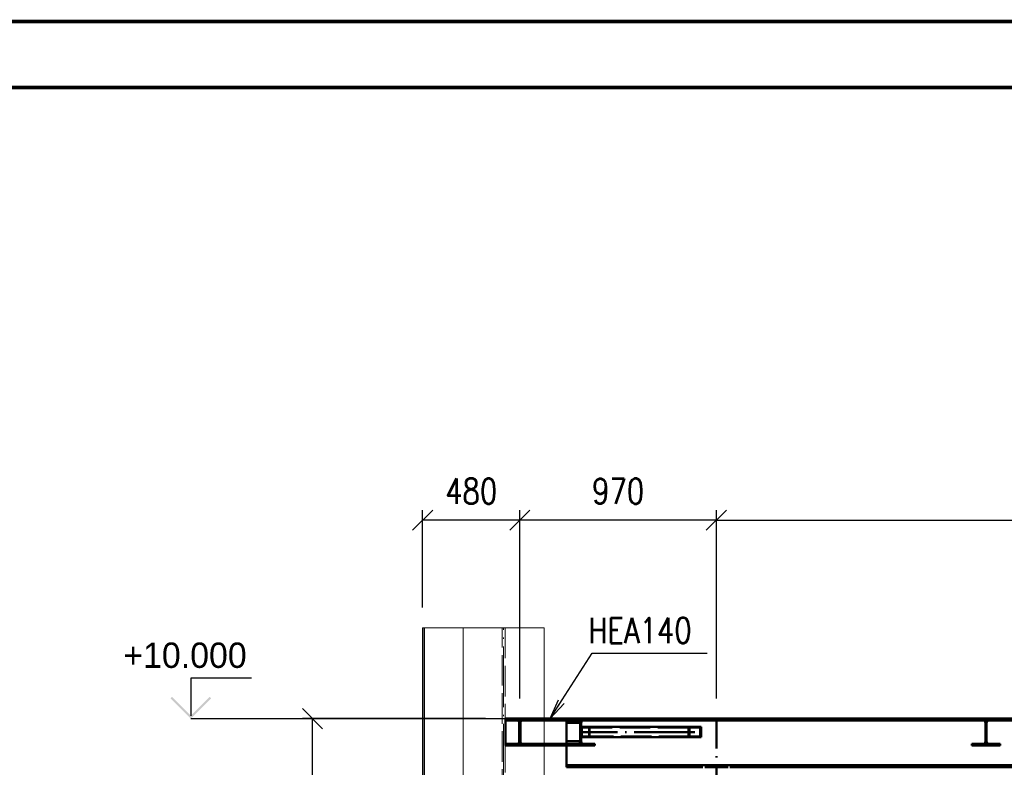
# Paper-space layout 'Layout1' of a CAD drawing. Extents: x -2 to 1033, y -36 to 596.
# Tile 66 of 182: x 407 to 504, y 520 to 594. Entities that reach past the tile are written whole.
import ezdxf
from ezdxf.enums import TextEntityAlignment as Align

# ---------------------------------------------------------------- set-up
doc = ezdxf.new("R2010")
doc.units = 0
doc.linetypes.add('ACAD_ISO02W100', pattern=[15, 12, -3])
doc.linetypes.add('ACAD_ISO04W100', pattern=[30.5, 24, -3, 0.5, -3])
doc.layers.get('0').update_dxf_attribs({"linetype": 'CONTINUOUS'})
doc.layers.get('DEFPOINTS').update_dxf_attribs({"color": 132, "linetype": 'CONTINUOUS'})
doc.layers.add('AS_INS_ON', color=7, linetype='CONTINUOUS')
doc.layers.add('RAMECEK_HP', color=251, linetype='CONTINUOUS')
for name, color, linetype, lineweight in [('SS_1.ET-HALA_TaO-KCE_OPLASTENI', 9, 'CONTINUOUS', 13), ('SS_1.ET-HALA_TaO-SLOUP', 9, 'CONTINUOUS', 13), ('SS_2.ET-HALA_TaO-VESTAVBA_A1÷B2-VAZBA2', 51, 'CONTINUOUS', 50), ('SS_KOTY', 3, 'CONTINUOUS', 25), ('SS_POPIS_PROFILU', 13, 'CONTINUOUS', 25), ('SS_SRAFY', 8, 'CONTINUOUS', 18)]:
    doc.layers.add(name, color=color, linetype=linetype, lineweight=lineweight)
doc.styles.add('ROMANS', font='romans.shx', dxfattribs={"width": 0.8})
doc.styles.add('romans.shx', font='romans.shx', dxfattribs={"height": 5})
doc.linetypes.add('ZIGZAG', pattern='A,0.00254,-5.08,[131,ltypeshp.shx,S=5.08,R=0,X=-5.08,Y=0],-10.16,[131,ltypeshp.shx,S=5.08,R=180,X=5.08,Y=0],-5.08', length=20.32254)
doc.dimstyles.new('A-1_(2.5)_50AS', dxfattribs={"dimtxt": 2.5, "dimasz": 2, "dimexe": 1, "dimexo": 2, "dimgap": 0, "dimtad": 0, "dimdec": 1, "dimlfac": 50, "dimrnd": 1, "dimtxsty": 'ROMANS', "dimblk1": 'OBLIQUE', "dimblk2": 'OBLIQUE', "dimsah": 1, "dimcen": 2, "dimclrd": 256, "dimclre": 256, "dimclrt": 256, "dimadec": 1, "dimazin": 2, "dimtfac": 0.714286, "dimtdec": 1, "dimtmove": 0, "dimatfit": 3, "dimldrblk": 'OPEN', "dimfxl": 1, "dimtvp": 1.142857, "dimtfill": 1, "dimtolj": 1, "dimlwd": -1, "dimlwe": -1, "dimarcsym": 0})
pattern_1 = [(45, (501.67039, 325.26042), (-0.04490128, 0.04490128), [])]

# ---------------------------------------------------------------- blocks, each defined once
blk = doc.blocks.new('*U6')
at = {"layer": 'RAMECEK_HP', "lineweight": 35, "const_width": 0.35}
for points in [[(0, 594), (0, 0), (841, 0), (841, 594)], [(6.5, 587.5), (6.5, 6.5), (834.5, 6.5), (834.5, 587.5)]]:
    blk.add_lwpolyline(points, close=True, dxfattribs=at)
at = {"layer": 'DEFPOINTS', "style": 'ROMANS', "width": 0.8}
blk.add_attdef('TISK', text='', height=10, dxfattribs=at).set_placement((841, -33), align=Align.RIGHT)
blk = doc.blocks.new('_Oblique')
at = {"color": 0, "linetype": 'ByBlock', "lineweight": -2}
blk.add_line((-0.5, -0.5), (0.5, 0.5), dxfattribs=at)
blk = doc.blocks.new('*D100')
at = {"layer": 'DEFPOINTS', "color": 0, "transparency": 16777216}
for p in [(435.809, 525.26), (454.87, 525.26, -4570.4), (461.67, 446.06, -4586.4)]:
    blk.add_point(p, dxfattribs=at)
at = {"layer": 'SS_KOTY', "transparency": 16777216}
for p, q in [((452.87, 525.26), (434.809, 525.26)), ((435.809, 446.06), (435.809, 525.26)), ((459.67, 446.06), (434.809, 446.06))]:
    blk.add_line(p, q, dxfattribs=at)
at = {"layer": 'SS_KOTY', "transparency": 16777216, "xscale": 2, "yscale": 2, "zscale": 2}
for p, rotation in [((435.809, 525.26), 90), ((435.809, 446.06), 270)]:
    blk.add_blockref('_Oblique', p, dxfattribs=dict(at, rotation=rotation))
at = {"layer": 'SS_KOTY', "transparency": 16777216, "insert": (432.952, 485.66), "char_height": 2.5, "attachment_point": 5, "rotation": 90, "style": 'ROMANS', "bg_fill": 3, "box_fill_scale": 1.1, "bg_fill_color": 256, "bg_fill_true_color": 13158600, "bg_fill_transparency": 0}
blk.add_mtext('\\A1;3960', dxfattribs=at)
blk = doc.blocks.new('_OPEN')
at = {"color": 0, "linetype": 'ByBlock'}
for p, q in [((-1, 0.167), (0, 0)), ((0, 0), (-1, -0.167)), ((0, 0), (-1, 0))]:
    blk.add_line(p, q, dxfattribs=at)
blk = doc.blocks.new('*D101')
at = {"layer": 'DEFPOINTS', "color": 0, "transparency": 16777216}
for p in [(456.27, 544.83), (456.27, 525.26, -4570.4), (475.67, 525.26, -4586.4)]:
    blk.add_point(p, dxfattribs=at)
at = {"layer": 'SS_KOTY', "transparency": 16777216}
for p, q in [((456.27, 527.26), (456.27, 545.83)), ((475.67, 527.26), (475.67, 545.83)), ((475.67, 544.83), (456.27, 544.83))]:
    blk.add_line(p, q, dxfattribs=at)
at = {"layer": 'SS_KOTY', "transparency": 16777216, "xscale": 2, "yscale": 2, "zscale": 2, "rotation": 180}
blk.add_blockref('_Oblique', (456.27, 544.83), dxfattribs=at)
at = {"layer": 'SS_KOTY', "transparency": 16777216, "xscale": 2, "yscale": 2, "zscale": 2}
blk.add_blockref('_Oblique', (475.67, 544.83), dxfattribs=at)
at = {"layer": 'SS_KOTY', "transparency": 16777216, "insert": (465.97, 547.687), "char_height": 2.5, "attachment_point": 5, "style": 'ROMANS', "bg_fill": 3, "box_fill_scale": 1.1, "bg_fill_color": 256, "bg_fill_true_color": 13158600, "bg_fill_transparency": 0}
blk.add_mtext('\\A1;970', dxfattribs=at)
blk = doc.blocks.new('*D102')
at = {"layer": 'DEFPOINTS', "color": 0, "transparency": 16777216}
for p in [(446.67, 544.83), (446.67, 534.205, -4593), (456.27, 525.26, -4570.4)]:
    blk.add_point(p, dxfattribs=at)
at = {"layer": 'SS_KOTY', "transparency": 16777216}
for p, q in [((446.67, 536.205), (446.67, 545.83)), ((456.27, 527.26), (456.27, 545.83)), ((456.27, 544.83), (446.67, 544.83))]:
    blk.add_line(p, q, dxfattribs=at)
at = {"layer": 'SS_KOTY', "transparency": 16777216, "xscale": 2, "yscale": 2, "zscale": 2, "rotation": 180}
blk.add_blockref('_Oblique', (446.67, 544.83), dxfattribs=at)
at = {"layer": 'SS_KOTY', "transparency": 16777216, "xscale": 2, "yscale": 2, "zscale": 2}
blk.add_blockref('_Oblique', (456.27, 544.83), dxfattribs=at)
at = {"layer": 'SS_KOTY', "transparency": 16777216, "insert": (451.47, 547.687), "char_height": 2.5, "attachment_point": 5, "style": 'ROMANS', "bg_fill": 3, "box_fill_scale": 1.1, "bg_fill_color": 256, "bg_fill_true_color": 13158600, "bg_fill_transparency": 0}
blk.add_mtext('\\A1;480', dxfattribs=at)
blk = doc.blocks.new('*D103')
at = {"layer": 'DEFPOINTS', "color": 0, "transparency": 16777216}
for p in [(593.67, 544.83), (475.67, 525.26, -4586.4), (593.67, 525.26, -4586.4)]:
    blk.add_point(p, dxfattribs=at)
at = {"layer": 'SS_KOTY', "transparency": 16777216}
for p, q in [((475.67, 527.26), (475.67, 545.83)), ((593.67, 527.26), (593.67, 545.83)), ((475.67, 544.83), (593.67, 544.83))]:
    blk.add_line(p, q, dxfattribs=at)
at = {"layer": 'SS_KOTY', "transparency": 16777216, "xscale": 2, "yscale": 2, "zscale": 2, "rotation": 180}
blk.add_blockref('_Oblique', (475.67, 544.83), dxfattribs=at)
at = {"layer": 'SS_KOTY', "transparency": 16777216, "xscale": 2, "yscale": 2, "zscale": 2}
blk.add_blockref('_Oblique', (593.67, 544.83), dxfattribs=at)
at = {"layer": 'SS_KOTY', "transparency": 16777216, "insert": (534.67, 547.687), "char_height": 2.5, "attachment_point": 5, "style": 'ROMANS', "bg_fill": 3, "box_fill_scale": 1.1, "bg_fill_color": 256, "bg_fill_true_color": 13158600, "bg_fill_transparency": 0}
blk.add_mtext('\\A1;5900', dxfattribs=at)

psp = doc.layouts.get("Layout1")

# ---------------------------------------------------------------- hatches: boundary and pattern name
at = {"layer": 'AS_INS_ON'}
psp.add_hatch(color=3, dxfattribs=at).paths.add_polyline_path([(421.9505, 527.4018), (421.8091, 527.2604), (423.8091, 525.2604), (425.8091, 527.2604), (425.6677, 527.4018), (423.8091, 525.5433)])

# ---------------------------------------------------------------- linework, layer by layer
at = {"layer": 'AS_INS_ON', "color": 3}
for p, q in [((429.8091, 529.2604, -4570.4), (423.8091, 529.2604, -4570.4)), ((423.8091, 529.2604, -4570.4), (423.8091, 525.5433, -4570.4))]:
    psp.add_line(p, q, dxfattribs=at)
at = {"layer": 'SS_2.ET-HALA_TaO-VESTAVBA_A1÷B2-VAZBA2', "color": 3, "linetype": 'ACAD_ISO02W100', "ltscale": 0.25}
for p, q in [((462.3254, 524.7604), (462.2154, 524.7604)), ((462.3254, 524.6604), (462.2154, 524.6604)), ((502.3254, 524.7604), (502.2154, 524.7604)), ((502.3254, 524.6604), (502.2154, 524.6604)), ((462.3745, 524.3804), (472.9998, 524.3804)), ((462.3745, 524.3804), (462.3745, 523.5004)), ((463.0939, 524.3804), (463.0939, 523.5004)), ((463.143, 524.4404), (463.143, 523.4404)), ((472.9998, 523.5004), (462.3745, 523.5004))]:
    psp.add_line(p, q, dxfattribs=at)
at = {"layer": 'SS_2.ET-HALA_TaO-VESTAVBA_A1÷B2-VAZBA2', "color": 7, "linetype": 'ACAD_ISO04W100', "ltscale": 0.25}
psp.add_line((473.538, 523.9404), (462.2704, 523.9404), dxfattribs=at)
at = {"layer": 'SS_2.ET-HALA_TaO-VESTAVBA_A1÷B2-VAZBA2', "color": 1, "linetype": 'Continuous', "ltscale": 0.25}
for p, q in [((462.3254, 524.4404), (472.9265, 524.4404)), ((472.9265, 524.4404), (474.1495, 524.4404)), ((472.9265, 523.4404), (472.9265, 524.4404)), ((472.9998, 524.3804), (474.0761, 524.3804)), ((472.9998, 523.5004), (472.9998, 524.3804)), ((474.0761, 523.5004), (474.0761, 524.3804)), ((474.1495, 523.4404), (474.1495, 524.4404)), ((472.9265, 523.4404), (462.3254, 523.4404)), ((463.6704, 522.7704), (462.5654, 522.7704)), ((463.6704, 522.6004), (463.6704, 522.7704)), ((474.1495, 523.4404), (472.9265, 523.4404)), ((474.0761, 523.5004), (472.9998, 523.5004)), ((501.9754, 522.7704), (500.8704, 522.7704)), ((500.8704, 522.7704), (500.8704, 522.6004)), ((503.6704, 522.7704), (502.5654, 522.7704)), ((503.6704, 522.6004), (503.6704, 522.7704)), ((500.8704, 522.6004), (503.6704, 522.6004)), ((474.5104, 520.4604), (476.8304, 520.4604)), ((477.0004, 520.4604), (592.3404, 520.4604))]:
    psp.add_line(p, q, dxfattribs=at)
at = {"layer": 'SS_2.ET-HALA_TaO-VESTAVBA_A1÷B2-VAZBA2', "color": 1, "linetype": 'Continuous', "ltscale": 0.25, "extrusion": (7.57912e-14, 3.1455e-14, -1)}
psp.add_arc((-462.5654, 523.0104), 0.24, 270, 0, dxfattribs=at)
at = {"layer": 'SS_2.ET-HALA_TaO-VESTAVBA_A1÷B2-VAZBA2', "color": 1, "linetype": 'Continuous', "ltscale": 0.25, "extrusion": (-3.7494e-33, 6.12323e-17, -1)}
for centre, start, end in [((-501.9754, 523.0104), 180, 270), ((-502.5654, 523.0104), 270, 0)]:
    psp.add_arc(centre, 0.24, start, end, dxfattribs=at)

# ---------------------------------------------------------------- block references
at = {"layer": 'RAMECEK_HP'}
psp.add_blockref('*U6', (0, 0), dxfattribs=at)

# ---------------------------------------------------------------- texts
at = {"layer": 'AS_INS_ON', "color": 3}
psp.add_text('+10.000', height=2.5, dxfattribs=at).set_placement((417.1422, 530.2604))

# ---------------------------------------------------------------- next in the draw order: dimensions: what is measured, and where the dimension line sits
at = {"layer": 'SS_KOTY'}
dim = psp.add_linear_dim(base=(435.8091, 525.2604), p1=(461.6704, 446.0604, -4586.4), p2=(454.8704, 525.2604, -4570.4), angle=90, dimstyle='A-1_(2.5)_50AS', override={"dimtmove": 1}, dxfattribs=at)
dim.commit()
dim.dimension.update_dxf_attribs({"geometry": '*D100', "text_midpoint": (432.952, 485.6604)})

# ---------------------------------------------------------------- next in the draw order: linework, layer by layer
at = {"layer": 'SS_1.ET-HALA_TaO-SLOUP', "color": 5, "linetype": 'Continuous', "ltscale": 0.25}
psp.add_line((458.6704, 522.6004), (458.6704, 424.4604), dxfattribs=at)
at = {"layer": 'SS_2.ET-HALA_TaO-VESTAVBA_A1÷B2-VAZBA2', "color": 1, "linetype": 'Continuous', "ltscale": 0.25}
for p, q in [((455.9754, 522.7704), (454.8704, 522.7704)), ((454.8704, 522.7704), (454.8704, 522.6004)), ((457.6704, 522.7704), (456.5654, 522.7704)), ((457.6704, 522.6004), (457.6704, 522.7704)), ((460.8704, 522.7704), (457.6704, 522.7704)), ((460.8704, 522.9304), (460.8704, 522.7704)), ((461.9754, 522.7704), (460.8704, 522.7704)), ((460.8704, 522.7704), (460.8704, 522.6004)), ((460.9704, 523.0304), (462.2154, 523.0304)), ((454.8704, 522.6004), (457.6704, 522.6004)), ((457.6704, 522.6004), (460.8704, 522.6004)), ((460.8704, 522.6004), (460.8704, 520.4604)), ((460.8704, 522.6004), (463.6704, 522.6004)), ((592.3404, 520.6564), (460.8704, 520.6564)), ((460.8704, 520.4604), (474.3404, 520.4604))]:
    psp.add_line(p, q, dxfattribs=at)
at = {"layer": 'SS_2.ET-HALA_TaO-VESTAVBA_A1÷B2-VAZBA2', "color": 3, "linetype": 'ACAD_ISO02W100', "ltscale": 0.25}
for p, q in [((456.5654, 522.7704), (455.9754, 522.7704)), ((456.2017, 522.9304), (456.2115, 523.0011)), ((456.2017, 522.9304), (456.3391, 522.9304)), ((456.2115, 523.0011), (456.2154, 523.0104)), ((456.2154, 523.0304), (456.3254, 523.0304)), ((456.3254, 523.0104), (456.3292, 523.0011)), ((456.3292, 523.0011), (456.3391, 522.9304))]:
    psp.add_line(p, q, dxfattribs=at)
at = {"layer": 'SS_2.ET-HALA_TaO-VESTAVBA_A1÷B2-VAZBA2', "color": 1, "linetype": 'Continuous', "ltscale": 0.25, "extrusion": (-3.13938e-14, 7.58525e-14, -1)}
for centre in [(-455.9754, 523.0104), (-461.9754, 523.0104)]:
    psp.add_arc(centre, 0.24, 180, 270, dxfattribs=at)
at = {"layer": 'SS_2.ET-HALA_TaO-VESTAVBA_A1÷B2-VAZBA2', "color": 1, "linetype": 'Continuous', "ltscale": 0.25, "extrusion": (7.57912e-14, 3.1455e-14, -1)}
psp.add_arc((-456.5654, 523.0104), 0.24, 270, 0, dxfattribs=at)
at = {"layer": 'SS_2.ET-HALA_TaO-VESTAVBA_A1÷B2-VAZBA2', "color": 1, "linetype": 'Continuous', "ltscale": 0.25, "extrusion": (-1.81899e-13, 7.54062e-14, -1)}
psp.add_arc((-460.9704, 522.9304), 0.1, 0, 90, dxfattribs=at)

# ---------------------------------------------------------------- next in the draw order: dimensions: what is measured, and where the dimension line sits
at = {"layer": 'SS_KOTY'}
dim = psp.add_linear_dim(base=(456.2704, 544.83), p1=(475.6704, 525.2604, -4586.4), p2=(456.2704, 525.2604, -4570.4), dimstyle='A-1_(2.5)_50AS', dxfattribs=at)
dim.commit()
dim.dimension.update_dxf_attribs({"geometry": '*D101', "text_midpoint": (465.9704, 547.6872)})

# ---------------------------------------------------------------- next in the draw order: hatches: boundary and pattern name
at = {"layer": 'SS_SRAFY'}
h = psp.add_hatch(dxfattribs=at)
h.set_pattern_fill('ANSI31', color=5, scale=0.02, style=0)
h.set_pattern_definition(pattern_1)
h.paths.add_polyline_path([(462.2154, 524.8504), (462.2154, 523.0104, -0.4142136), (461.9754, 522.7704), (460.8704, 522.7704), (460.8704, 522.6004), (463.6704, 522.6004), (463.6704, 522.7704), (462.5654, 522.7704, -0.4142136), (462.3254, 523.0104), (462.3254, 524.8504, -0.4142136), (462.5654, 525.0904), (463.6704, 525.0904), (463.6704, 525.2604), (460.8704, 525.2604), (460.8704, 525.0904), (461.9754, 525.0904, -0.4142136)], flags=0)

# ---------------------------------------------------------------- next in the draw order: linework, layer by layer
at = {"layer": 'SS_1.ET-HALA_TaO-SLOUP', "color": 5, "linetype": 'Continuous', "ltscale": 0.25}
psp.add_line((458.6704, 534.2051), (458.6704, 525.2604), dxfattribs=at)
at = {"layer": 'SS_1.ET-HALA_TaO-SLOUP', "color": 9, "linetype": 'ACAD_ISO02W100', "ltscale": 0.25}
psp.add_line((458.6704, 525.2604), (458.6704, 522.6004), dxfattribs=at)
at = {"layer": 'SS_2.ET-HALA_TaO-VESTAVBA_A1÷B2-VAZBA2', "color": 1, "linetype": 'Continuous', "ltscale": 0.25}
for p, q in [((463.6704, 525.2604), (460.8704, 525.2604)), ((460.8704, 525.2604), (460.8704, 525.0904)), ((461.9754, 525.0904), (460.8704, 525.0904)), ((460.8704, 525.0904), (460.8704, 524.9304)), ((462.0382, 525.0644), (460.8704, 525.0644)), ((462.2154, 524.8304), (460.9704, 524.8304)), ((462.2154, 524.8504), (462.2154, 523.0104)), ((462.3254, 523.0104), (462.3254, 524.8504)), ((463.6704, 525.0904), (462.5654, 525.0904)), ((463.6704, 525.0904), (463.6704, 525.2604))]:
    psp.add_line(p, q, dxfattribs=at)
at = {"layer": 'SS_2.ET-HALA_TaO-VESTAVBA_A1÷B2-VAZBA2', "color": 3, "linetype": 'ACAD_ISO02W100', "ltscale": 0.25}
for p, q in [((460.8704, 524.9304), (460.8704, 522.9304)), ((462.5026, 525.0644), (462.0382, 525.0644))]:
    psp.add_line(p, q, dxfattribs=at)
at = {"layer": 'SS_2.ET-HALA_TaO-VESTAVBA_A1÷B2-VAZBA2', "color": 1, "linetype": 'Continuous', "ltscale": 0.25, "extrusion": (-1.81899e-13, -7.52838e-14, -1)}
psp.add_arc((-460.9704, 524.9304), 0.1, 270, 0, dxfattribs=at)
at = {"layer": 'SS_2.ET-HALA_TaO-VESTAVBA_A1÷B2-VAZBA2', "color": 1, "linetype": 'Continuous', "ltscale": 0.25, "extrusion": (3.13938e-14, 7.58525e-14, -1)}
psp.add_arc((-461.9754, 524.8504), 0.24, 90, 180, dxfattribs=at)
at = {"layer": 'SS_2.ET-HALA_TaO-VESTAVBA_A1÷B2-VAZBA2', "color": 1, "linetype": 'Continuous', "ltscale": 0.25, "extrusion": (-7.57912e-14, 3.1455e-14, -1)}
psp.add_arc((-462.5654, 524.8504), 0.24, 0, 90, dxfattribs=at)
at = {"layer": 'SS_POPIS_PROFILU', "color": 0, "linetype": 'ByBlock'}
for p, q in [((459.2704, 525.2604), (460.0688, 527.1242)), ((459.2704, 525.2604), (460.3494, 526.9444)), ((460.6301, 526.7645), (459.2704, 525.2604))]:
    psp.add_line(p, q, dxfattribs=at)

# ---------------------------------------------------------------- next in the draw order: texts
at = {"layer": 'SS_POPIS_PROFILU', "color": 13, "style": 'romans.shx', "width": 0.8}
psp.add_text('HEA140', height=2.5, dxfattribs=at).set_placement((463.0281, 532.7132))

# ---------------------------------------------------------------- next in the draw order: dimensions: what is measured, and where the dimension line sits
at = {"layer": 'SS_KOTY'}
for base, p1, p2, picture, middle in [((446.6704, 544.83), (456.2704, 525.2604, -4570.4), (446.6704, 534.2051, -4593), '*D102', (451.4704, 547.6872)), ((593.6704, 544.83), (475.6704, 525.2604, -4586.4), (593.6704, 525.2604, -4586.4), '*D103', (534.6704, 547.6872))]:
    dim = psp.add_linear_dim(base=base, p1=p1, p2=p2, dimstyle='A-1_(2.5)_50AS', override={"dimtmove": 1}, dxfattribs=at)
    dim.commit()
    dim.dimension.update_dxf_attribs({"geometry": picture, "text_midpoint": middle})

# ---------------------------------------------------------------- next in the draw order: hatches: boundary and pattern name
at = {"layer": 'SS_SRAFY'}
h = psp.add_hatch(dxfattribs=at)
h.set_pattern_fill('ANSI31', color=5, scale=0.02, style=0)
h.set_pattern_definition(pattern_1)
h.paths.add_polyline_path([(454.8704, 522.6004), (457.6704, 522.6004), (457.6704, 522.7704), (456.5654, 522.7704, -0.4142136), (456.3254, 523.0104), (456.3254, 524.8504, -0.4142136), (456.5654, 525.0904), (457.6704, 525.0904), (457.6704, 525.2604), (454.8704, 525.2604), (454.8704, 525.0904), (455.9754, 525.0904, -0.4142136), (456.2154, 524.8504), (456.2154, 523.0104, -0.4142136), (455.9754, 522.7704), (454.8704, 522.7704)], flags=0)
h = psp.add_hatch(dxfattribs=at)
h.set_pattern_fill('ANSI31', color=5, scale=0.02, style=0)
h.set_pattern_definition(pattern_1)
h.paths.add_polyline_path([(502.5654, 525.0904), (503.6704, 525.0904), (503.6704, 525.2604), (500.8704, 525.2604), (500.8704, 525.0904), (501.9754, 525.0904, -0.4142136), (502.2154, 524.8504), (502.2154, 523.0104, -0.4142136), (501.9754, 522.7704), (500.8704, 522.7704), (500.8704, 522.6004), (503.6704, 522.6004), (503.6704, 522.7704), (502.5654, 522.7704, -0.4142136), (502.3254, 523.0104), (502.3254, 524.8504, -0.4142136)], flags=0)

# ---------------------------------------------------------------- next in the draw order: linework, layer by layer
at = {"layer": 'AS_INS_ON', "color": 3}
psp.add_line((423.8091, 525.2604), (454.8568, 525.2604), dxfattribs=at)
at = {"layer": 'SS_1.ET-HALA_TaO-KCE_OPLASTENI', "color": 9, "linetype": 'ZIGZAG', "ltscale": 0.25}
psp.add_line((450.6704, 534.2051), (446.6704, 534.2051), dxfattribs=at)
at = {"layer": 'SS_1.ET-HALA_TaO-KCE_OPLASTENI', "color": 5, "linetype": 'Continuous', "ltscale": 0.25}
for p, q in [((446.6704, 534.2051), (446.6704, 398.8604)), ((446.7904, 534.2051), (446.7904, 398.8604)), ((446.8704, 534.2051), (446.8704, 398.8604))]:
    psp.add_line(p, q, dxfattribs=at)
at = {"layer": 'SS_1.ET-HALA_TaO-KCE_OPLASTENI', "color": 9, "linetype": 'ACAD_ISO04W100', "ltscale": 0.25}
psp.add_line((446.6704, 534.2051), (446.6704, 325.2604), dxfattribs=at)
at = {"layer": 'SS_1.ET-HALA_TaO-SLOUP', "color": 9, "linetype": 'ZIGZAG', "ltscale": 0.25}
psp.add_line((458.6704, 534.2051), (450.6704, 534.2051), dxfattribs=at)
at = {"layer": 'SS_1.ET-HALA_TaO-SLOUP', "color": 5, "linetype": 'Continuous', "ltscale": 0.25}
psp.add_line((450.6704, 534.2051), (450.6704, 424.4604), dxfattribs=at)
at = {"layer": 'SS_1.ET-HALA_TaO-SLOUP', "color": 9, "linetype": 'ACAD_ISO02W100', "ltscale": 0.25}
for p, q in [((454.5204, 307.2604), (454.5204, 534.2051)), ((454.8204, 534.2051), (454.8204, 307.2604))]:
    psp.add_line(p, q, dxfattribs=at)
at = {"layer": 'SS_1.ET-HALA_TaO-SLOUP', "color": 9, "linetype": 'ACAD_ISO04W100', "ltscale": 0.25}
psp.add_line((454.6704, 305.2604), (454.6704, 534.2051), dxfattribs=at)
at = {"layer": 'SS_2.ET-HALA_TaO-VESTAVBA_A1÷B2-VAZBA2', "color": 1, "linetype": 'Continuous', "ltscale": 0.25}
for p, q in [((457.6704, 525.2604), (454.8704, 525.2604)), ((454.8704, 525.2604), (454.8704, 525.0904)), ((455.9754, 525.0904), (454.8704, 525.0904)), ((454.8704, 525.0904), (454.8704, 522.7704)), ((456.2154, 524.8504), (456.2154, 523.0104)), ((456.3254, 523.0104), (456.3254, 524.8504)), ((457.6704, 525.0904), (456.5654, 525.0904)), ((457.6704, 525.0904), (457.6704, 525.2604)), ((460.8704, 525.2604), (457.6704, 525.2604)), ((460.8704, 525.0904), (457.6704, 525.0904)), ((502.0382, 525.0644), (462.5026, 525.0644)), ((500.8704, 525.2604), (463.6704, 525.2604)), ((503.6704, 525.2604), (500.8704, 525.2604)), ((500.8704, 525.2604), (500.8704, 525.0904)), ((501.9754, 525.0904), (500.8704, 525.0904)), ((502.2154, 524.8504), (502.2154, 523.0104)), ((502.3254, 523.0104), (502.3254, 524.8504)), ((548.0382, 525.0644), (502.5026, 525.0644)), ((503.6704, 525.0904), (502.5654, 525.0904)), ((546.8704, 525.2604), (503.6704, 525.2604)), ((503.6704, 525.0904), (503.6704, 525.2604))]:
    psp.add_line(p, q, dxfattribs=at)
at = {"layer": 'SS_2.ET-HALA_TaO-VESTAVBA_A1÷B2-VAZBA2', "color": 7, "linetype": 'ACAD_ISO04W100', "ltscale": 0.25}
for p, q in [((462.2704, 525.2604), (454.8704, 525.2604)), ((593.6704, 525.2604), (460.8704, 525.2604)), ((475.6704, 446.0604), (475.6704, 525.2604))]:
    psp.add_line(p, q, dxfattribs=at)
at = {"layer": 'SS_2.ET-HALA_TaO-VESTAVBA_A1÷B2-VAZBA2', "color": 3, "linetype": 'ACAD_ISO02W100', "ltscale": 0.25}
for p, q in [((456.5654, 525.0904), (455.9754, 525.0904)), ((456.2115, 524.8597), (456.2017, 524.9304)), ((456.3391, 524.9304), (456.2017, 524.9304)), ((456.2154, 524.8504), (456.2115, 524.8597)), ((456.3254, 524.8304), (456.2154, 524.8304)), ((456.3292, 524.8597), (456.3254, 524.8504)), ((456.3391, 524.9304), (456.3292, 524.8597)), ((502.5026, 525.0644), (502.0382, 525.0644))]:
    psp.add_line(p, q, dxfattribs=at)
at = {"layer": 'SS_2.ET-HALA_TaO-VESTAVBA_A1÷B2-VAZBA2', "color": 1, "linetype": 'Continuous', "ltscale": 0.25, "extrusion": (-3.13938e-14, -7.573e-14, -1)}
psp.add_arc((-455.9754, 524.8504), 0.24, 90, 180, dxfattribs=at)
at = {"layer": 'SS_2.ET-HALA_TaO-VESTAVBA_A1÷B2-VAZBA2', "color": 1, "linetype": 'Continuous', "ltscale": 0.25, "extrusion": (7.57912e-14, -3.13325e-14, -1)}
psp.add_arc((-456.5654, 524.8504), 0.24, 0, 90, dxfattribs=at)
at = {"layer": 'SS_2.ET-HALA_TaO-VESTAVBA_A1÷B2-VAZBA2', "color": 1, "linetype": 'Continuous', "ltscale": 0.25, "extrusion": (-6.27875e-14, -1.51521e-13, -1)}
psp.add_arc((-501.9754, 524.8504), 0.24, 90, 180, dxfattribs=at)
at = {"layer": 'SS_2.ET-HALA_TaO-VESTAVBA_A1÷B2-VAZBA2', "color": 1, "linetype": 'Continuous', "ltscale": 0.25, "extrusion": (1.51582e-13, -6.27263e-14, -1)}
psp.add_arc((-502.5654, 524.8504), 0.24, 0, 90, dxfattribs=at)
at = {"layer": 'SS_POPIS_PROFILU', "color": 13}
psp.add_lwpolyline([(459.2704, 525.2604), (463.4053, 531.7132), (474.7386, 531.7132)], dxfattribs=at)

doc.saveas('drawing.dxf')
